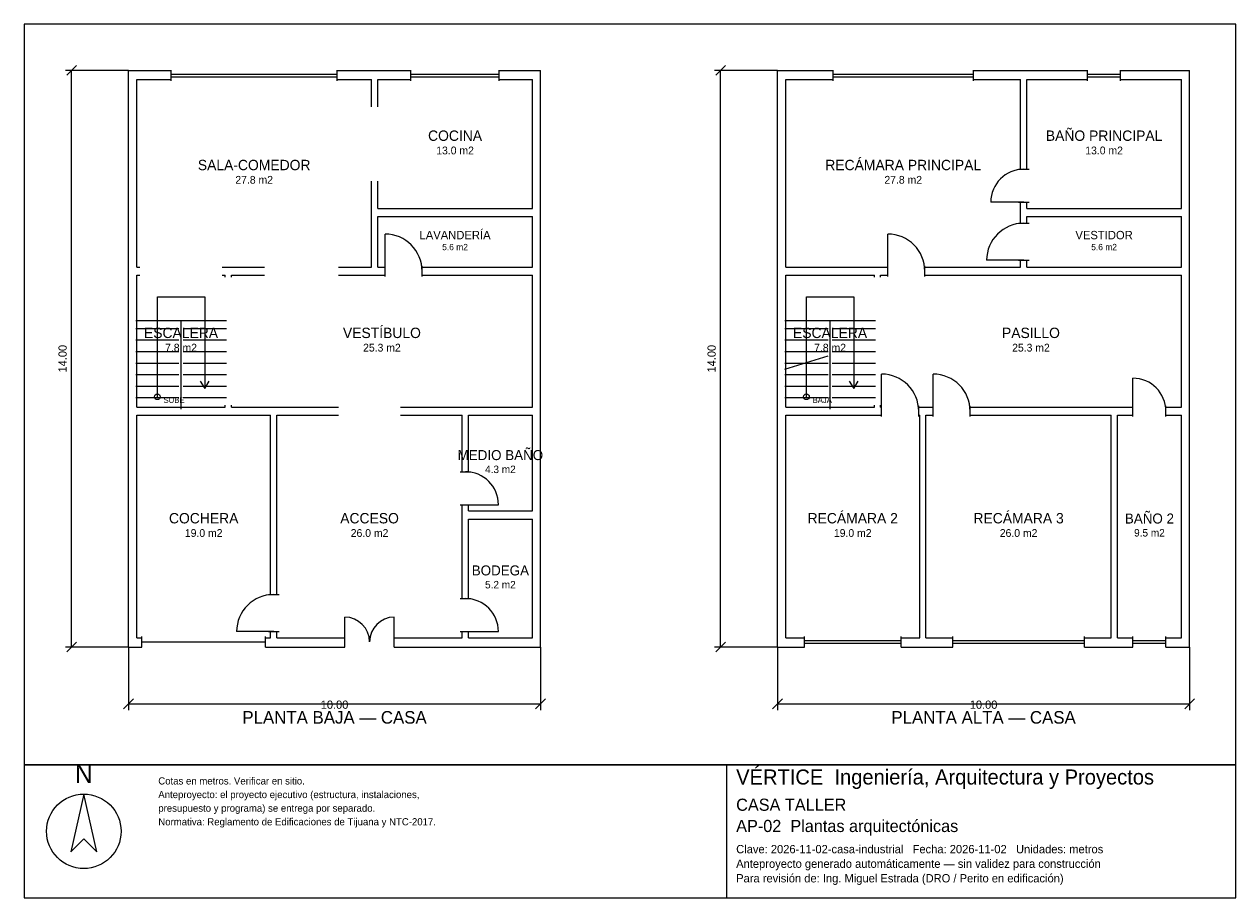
# Model space of a CAD drawing. Header units: metres. Extents: x -2.7 to 26.7, y -6.2 to 15.
import ezdxf
from ezdxf.enums import TextEntityAlignment as Align

# ---------------------------------------------------------------- set-up
doc = ezdxf.new("R2010")
doc.units = ezdxf.units.M
doc.header["$LTSCALE"] = 0.5
for name, color, linetype in [('A-AREA', 252, 'CONTINUOUS'), ('A-ESCALERA', 6, 'CONTINUOUS'), ('A-MUROS', 7, 'CONTINUOUS'), ('A-PUERTAS', 2, 'CONTINUOUS'), ('A-TEXTO', 3, 'CONTINUOUS'), ('A-VANOS', 4, 'CONTINUOUS'), ('COTAS', 8, 'CONTINUOUS'), ('LAMINA', 9, 'CONTINUOUS'), ('T-TITULO', 3, 'CONTINUOUS')]:
    doc.layers.add(name, color=color, linetype=linetype)
doc.styles.get("Standard").update_dxf_attribs({"font": 'txt', "width": 0.9})

msp = doc.modelspace()

# ---------------------------------------------------------------- linework, layer by layer
at = {"layer": 'A-ESCALERA'}
for p, q in [((0.05, 7.8), (2.25, 7.8)), ((1.15, 5.65), (1.15, 7.8)), ((15.8, 7.8), (18, 7.8)), ((16.9, 5.65), (16.9, 7.8)), ((0.05, 7.61), (1.1, 7.61)), ((1.2, 7.61), (2.25, 7.61)), ((15.8, 7.61), (16.85, 7.61)), ((16.95, 7.61), (18, 7.61)), ((0.05, 7.33), (1.1, 7.33)), ((1.2, 7.33), (2.25, 7.33)), ((15.8, 7.33), (16.85, 7.33)), ((16.95, 7.33), (18, 7.33)), ((0.05, 7.05), (1.1, 7.05)), ((0.05, 6.77), (1.1, 6.77)), ((1.2, 7.05), (2.25, 7.05)), ((1.2, 6.77), (2.25, 6.77)), ((15.8, 7.05), (16.85, 7.05)), ((15.8, 6.6175), (16.85, 6.94)), ((15.8, 6.77), (16.85, 6.77)), ((16.95, 7.05), (18, 7.05)), ((16.95, 6.77), (18, 6.77)), ((0.05, 6.49), (1.1, 6.49)), ((1.2, 6.49), (2.25, 6.49)), ((15.8, 6.49), (16.85, 6.49)), ((16.95, 6.49), (18, 6.49)), ((0.05, 6.21), (1.1, 6.21)), ((1.2, 6.21), (2.25, 6.21)), ((15.8, 6.21), (16.85, 6.21)), ((16.95, 6.21), (18, 6.21)), ((0.05, 5.93), (1.1, 5.93)), ((1.2, 5.93), (2.25, 5.93)), ((15.8, 5.93), (16.85, 5.93)), ((16.95, 5.93), (18, 5.93))]:
    msp.add_line(p, q, dxfattribs=at)
for points in [[(0.575, 5.95), (0.575, 8.375), (1.725, 8.375), (1.725, 6.15)], [(16.325, 5.95), (16.325, 8.375), (17.475, 8.375), (17.475, 6.15)], [(1.617, 6.33), (1.725, 6.15), (1.833, 6.33)], [(17.367, 6.33), (17.475, 6.15), (17.583, 6.33)]]:
    msp.add_lwpolyline(points, dxfattribs=at)
for centre in [(0.575, 5.95), (16.325, 5.95)]:
    msp.add_circle(centre, 0.07, dxfattribs=at)
at = {"layer": 'A-MUROS'}
for p, q in [((-0.125, 13.875), (0.914, 13.875)), ((-0.125, -0.125), (-0.125, 13.875)), ((0.914, 13.62), (0.914, 13.88)), ((4.936, 13.62), (4.936, 13.88)), ((4.936, 13.875), (6.728, 13.875)), ((6.728, 13.62), (6.728, 13.88)), ((8.872, 13.62), (8.872, 13.88)), ((8.872, 13.875), (9.875, 13.875)), ((9.875, -0.125), (9.875, 13.875)), ((15.625, 13.875), (16.973, 13.875)), ((15.625, -0.125), (15.625, 13.875)), ((16.973, 13.62), (16.973, 13.88)), ((20.377, 13.62), (20.377, 13.88)), ((20.377, 13.875), (23.15, 13.875)), ((23.15, 13.62), (23.15, 13.88)), ((23.95, 13.62), (23.95, 13.88)), ((23.95, 13.875), (25.625, 13.875)), ((25.625, -0.125), (25.625, 13.875)), ((0.075, 13.65), (0.914, 13.65)), ((0.075, 9.1), (0.075, 13.65)), ((4.936, 13.65), (5.775, 13.65)), ((5.775, 12.987), (5.775, 13.65)), ((5.925, 13.65), (6.728, 13.65)), ((5.925, 12.987), (5.925, 13.65)), ((8.872, 13.65), (9.675, 13.65)), ((9.675, 10.525), (9.675, 13.65)), ((15.825, 13.65), (16.973, 13.65)), ((15.825, 9.1), (15.825, 13.65)), ((20.377, 13.65), (21.525, 13.65)), ((21.525, 11.475), (21.525, 13.65)), ((21.675, 13.65), (23.15, 13.65)), ((21.675, 11.475), (21.675, 13.65)), ((23.95, 13.65), (25.425, 13.65)), ((25.425, 10.525), (25.425, 13.65)), ((21.47, 11.475), (21.73, 11.475)), ((5.775, 9.1), (5.775, 11.187)), ((5.925, 10.525), (5.925, 11.187)), ((21.47, 10.675), (21.73, 10.675)), ((21.525, 10.163), (21.525, 10.675)), ((21.675, 10.525), (21.675, 10.675)), ((5.925, 10.525), (9.675, 10.525)), ((5.925, 10.325), (9.675, 10.325)), ((5.925, 9.1), (5.925, 10.325)), ((9.675, 9.1), (9.675, 10.325)), ((21.675, 10.525), (25.425, 10.525)), ((21.675, 10.325), (25.425, 10.325)), ((21.675, 10.163), (21.675, 10.325)), ((25.425, 9.1), (25.425, 10.325)), ((21.47, 10.163), (21.73, 10.163)), ((6.1, 8.87), (6.1, 9.13)), ((7, 8.87), (7, 9.13)), ((18.3, 8.87), (18.3, 9.13)), ((19.2, 8.87), (19.2, 9.13)), ((21.47, 9.263), (21.73, 9.263)), ((21.525, 9.1), (21.525, 9.263)), ((21.675, 9.1), (21.675, 9.263)), ((0.075, 9.1), (0.15, 9.1)), ((0.075, 8.9), (0.15, 8.9)), ((0.075, 5.7), (0.075, 8.9)), ((2.15, 9.1), (3.175, 9.1)), ((2.15, 8.9), (2.225, 8.9)), ((2.225, 8.85), (2.225, 8.9)), ((2.375, 8.9), (3.175, 8.9)), ((2.375, 8.85), (2.375, 8.9)), ((4.975, 9.1), (5.775, 9.1)), ((4.975, 8.9), (6.1, 8.9)), ((5.925, 9.1), (6.1, 9.1)), ((7, 9.1), (9.675, 9.1)), ((7, 8.9), (9.675, 8.9)), ((9.675, 5.7), (9.675, 8.9)), ((15.825, 9.1), (18.3, 9.1)), ((15.825, 8.9), (17.975, 8.9)), ((15.825, 5.7), (15.825, 8.9)), ((17.975, 8.85), (17.975, 8.9)), ((18.125, 8.9), (18.3, 8.9)), ((18.125, 8.85), (18.125, 8.9)), ((19.2, 9.1), (21.525, 9.1)), ((19.2, 8.9), (25.425, 8.9)), ((21.675, 9.1), (25.425, 9.1)), ((25.425, 5.7), (25.425, 8.9)), ((0.075, 5.7), (2.225, 5.7)), ((2.225, 5.7), (2.225, 5.75)), ((2.375, 5.7), (2.375, 5.75)), ((2.375, 5.7), (4.975, 5.7)), ((6.475, 5.7), (9.675, 5.7)), ((15.825, 5.7), (17.975, 5.7)), ((17.975, 5.7), (17.975, 5.75)), ((18.125, 5.7), (18.125, 5.75)), ((18.125, 5.7), (18.15, 5.7)), ((18.15, 5.47), (18.15, 5.73)), ((19.05, 5.47), (19.05, 5.73)), ((19.05, 5.7), (19.4, 5.7)), ((19.4, 5.47), (19.4, 5.73)), ((20.3, 5.47), (20.3, 5.73)), ((20.3, 5.7), (24.25, 5.7)), ((24.25, 5.47), (24.25, 5.73)), ((25.05, 5.47), (25.05, 5.73)), ((25.05, 5.7), (25.425, 5.7)), ((0.075, 5.5), (3.325, 5.5)), ((0.075, 0.1), (0.075, 5.5)), ((3.325, 1.15), (3.325, 5.5)), ((3.475, 5.5), (4.975, 5.5)), ((3.475, 1.15), (3.475, 5.5)), ((6.475, 5.5), (7.975, 5.5)), ((7.975, 4.13), (7.975, 5.5)), ((8.125, 5.5), (9.675, 5.5)), ((8.125, 4.13), (8.125, 5.5)), ((9.675, 3.18), (9.675, 5.5)), ((15.825, 5.5), (18.15, 5.5)), ((15.825, 0.1), (15.825, 5.5)), ((19.05, 5.5), (19.075, 5.5)), ((19.075, 0.1), (19.075, 5.5)), ((19.225, 5.5), (19.4, 5.5)), ((19.225, 0.1), (19.225, 5.5)), ((20.3, 5.5), (23.725, 5.5)), ((23.725, 0.1), (23.725, 5.5)), ((23.875, 5.5), (24.25, 5.5)), ((23.875, 0.1), (23.875, 5.5)), ((25.05, 5.5), (25.425, 5.5)), ((25.425, 0.1), (25.425, 5.5)), ((7.92, 4.13), (8.18, 4.13)), ((7.92, 3.33), (8.18, 3.33)), ((7.975, 1.05), (7.975, 3.33)), ((8.125, 3.18), (8.125, 3.33)), ((8.125, 3.18), (9.675, 3.18)), ((8.125, 2.98), (9.675, 2.98)), ((8.125, 1.05), (8.125, 2.98)), ((9.675, 0.1), (9.675, 2.98)), ((3.27, 1.15), (3.53, 1.15)), ((7.92, 1.05), (8.18, 1.05)), ((0.075, 0.1), (0.2, 0.1)), ((0.2, -0.13), (0.2, 0.13)), ((3.2, -0.13), (3.2, 0.13)), ((3.2, 0.1), (3.325, 0.1)), ((3.27, 0.25), (3.53, 0.25)), ((3.325, 0.1), (3.325, 0.25)), ((3.475, 0.1), (3.475, 0.25)), ((3.475, 0.1), (5.125, 0.1)), ((5.125, -0.13), (5.125, 0.13)), ((6.325, -0.13), (6.325, 0.13)), ((6.325, 0.1), (7.975, 0.1)), ((7.92, 0.25), (8.18, 0.25)), ((7.975, 0.1), (7.975, 0.25)), ((8.125, 0.1), (8.125, 0.25)), ((8.125, 0.1), (9.675, 0.1)), ((15.825, 0.1), (16.276, 0.1)), ((16.276, -0.13), (16.276, 0.13)), ((18.624, -0.13), (18.624, 0.13)), ((18.624, 0.1), (19.075, 0.1)), ((19.225, 0.1), (19.879, 0.1)), ((19.879, -0.13), (19.879, 0.13)), ((23.071, -0.13), (23.071, 0.13)), ((23.071, 0.1), (23.725, 0.1)), ((23.875, 0.1), (24.25, 0.1)), ((24.25, -0.13), (24.25, 0.13)), ((25.05, -0.13), (25.05, 0.13)), ((25.05, 0.1), (25.425, 0.1)), ((-0.125, -0.125), (0.2, -0.125)), ((3.2, -0.125), (5.125, -0.125)), ((6.325, -0.125), (9.875, -0.125)), ((15.625, -0.125), (16.276, -0.125)), ((18.624, -0.125), (19.879, -0.125)), ((23.071, -0.125), (24.25, -0.125)), ((25.05, -0.125), (25.625, -0.125))]:
    msp.add_line(p, q, dxfattribs=at)
at = {"layer": 'A-PUERTAS'}
for p, q in [((21.6, 10.675), (20.8, 10.675)), ((6.1, 9), (6.1, 9.9)), ((18.3, 9), (18.3, 9.9)), ((21.6, 9.263), (20.7, 9.263)), ((18.15, 5.6), (18.15, 6.5)), ((19.4, 5.6), (19.4, 6.5)), ((24.25, 5.6), (24.25, 6.4)), ((8.05, 3.33), (8.85, 3.33)), ((5.125, 0), (5.125, 0.6)), ((6.325, 0), (6.325, 0.6)), ((3.4, 0.25), (2.5, 0.25)), ((8.05, 0.25), (8.85, 0.25))]:
    msp.add_line(p, q, dxfattribs=at)
for centre, radius, start, end in [((21.6, 10.675), 0.8, 90, 180), ((21.6, 9.263), 0.9, 90, 180), ((6.1, 9), 0.9, 0, 90), ((18.3, 9), 0.9, 0, 90), ((18.15, 5.6), 0.9, 0, 90), ((19.4, 5.6), 0.9, 0, 90), ((24.25, 5.6), 0.8, 0, 90), ((8.05, 3.33), 0.8, 0, 90), ((3.4, 0.25), 0.9, 90, 180), ((8.05, 0.25), 0.8, 0, 90), ((5.125, 0), 0.6, 0, 90), ((6.325, 0), 0.6, 90, 180)]:
    msp.add_arc(centre, radius, start, end, dxfattribs=at)
at = {"layer": 'A-VANOS'}
for p, q in [((0.914, 13.78), (4.936, 13.78)), ((0.914, 13.72), (4.936, 13.72)), ((6.728, 13.78), (8.872, 13.78)), ((6.728, 13.72), (8.872, 13.72)), ((16.973, 13.78), (20.377, 13.78)), ((16.973, 13.72), (20.377, 13.72)), ((23.15, 13.78), (23.95, 13.78)), ((23.15, 13.72), (23.95, 13.72)), ((0.2, 0), (3.2, 0)), ((16.276, 0.03), (18.624, 0.03)), ((19.879, 0.03), (23.071, 0.03)), ((24.25, 0.03), (25.05, 0.03)), ((16.276, -0.03), (18.624, -0.03)), ((19.879, -0.03), (23.071, -0.03)), ((24.25, -0.03), (25.05, -0.03))]:
    msp.add_line(p, q, dxfattribs=at)
at = {"layer": 'COTAS'}
for p, q in [((-0.125, 13.875), (-1.655, 13.875)), ((-1.625, 13.755), (-1.385, 13.995)), ((-1.505, -0.125), (-1.505, 13.875)), ((15.625, 13.875), (14.095, 13.875)), ((14.125, 13.755), (14.365, 13.995)), ((14.245, -0.125), (14.245, 13.875)), ((-0.125, -0.125), (-1.655, -0.125)), ((-1.625, -0.245), (-1.385, -0.005)), ((-0.125, -0.125), (-0.125, -1.655)), ((9.875, -0.125), (9.875, -1.655)), ((15.625, -0.125), (14.095, -0.125)), ((14.125, -0.245), (14.365, -0.005)), ((15.625, -0.125), (15.625, -1.655)), ((25.625, -0.125), (25.625, -1.655)), ((-0.245, -1.625), (-0.005, -1.385)), ((9.755, -1.625), (9.995, -1.385)), ((15.505, -1.625), (15.745, -1.385)), ((25.505, -1.625), (25.745, -1.385)), ((-0.125, -1.505), (9.875, -1.505)), ((15.625, -1.505), (25.625, -1.505))]:
    msp.add_line(p, q, dxfattribs=at)
at = {"layer": 'LAMINA'}
msp.add_line((14.397, -6.2134), (14.397, -2.9861), dxfattribs=at)
for points in [[(-2.655, -2.9861), (26.745, -2.9861), (26.745, 14.995), (-2.655, 14.995)], [(-2.655, -6.2134), (26.745, -6.2134), (26.745, -2.9861), (-2.655, -2.9861)], [(-1.2092, -3.6961), (-1.5254, -5.0968), (-1.2092, -4.7805), (-0.8929, -5.0968)]]:
    msp.add_lwpolyline(points, close=True, dxfattribs=at)
msp.add_circle((-1.2092, -4.5998), 0.9036, dxfattribs=at)

# ---------------------------------------------------------------- texts
at = {"layer": 'A-AREA'}
for s, height, p in [('13.0 m2', 0.189, (7.8, 11.8355)), ('13.0 m2', 0.189, (23.55, 11.8355)), ('27.8 m2', 0.189, (2.925, 11.123)), ('27.8 m2', 0.189, (18.675, 11.123)), ('5.6 m2', 0.1527, (7.8, 9.5089)), ('5.6 m2', 0.1527, (23.55, 9.5089)), ('7.8 m2', 0.189, (1.15, 7.048)), ('25.3 m2', 0.189, (6.025, 7.048)), ('7.8 m2', 0.189, (16.9, 7.048)), ('25.3 m2', 0.189, (21.775, 7.048)), ('4.3 m2', 0.1821, (8.9, 4.0971)), ('19.0 m2', 0.189, (1.7, 2.548)), ('26.0 m2', 0.189, (5.725, 2.548)), ('19.0 m2', 0.189, (17.45, 2.548)), ('26.0 m2', 0.189, (21.475, 2.548)), ('9.5 m2', 0.1821, (24.65, 2.5571)), ('5.2 m2', 0.1821, (8.9, 1.2971))]:
    msp.add_text(s, height=height, dxfattribs=at).set_placement(p, align=Align.CENTER)
at = {"layer": 'A-ESCALERA'}
for s, p in [('SUBE', (0.725, 5.8)), ('BAJA', (16.475, 5.8))]:
    msp.add_text(s, height=0.14, dxfattribs=at).set_placement(p)
at = {"layer": 'A-TEXTO'}
for s, height, p in [('COCINA', 0.252, (7.8, 12.1631)), ('BAÑO PRINCIPAL', 0.252, (23.55, 12.1631)), ('RECÁMARA PRINCIPAL', 0.252, (18.675, 11.4506)), ('SALA-COMEDOR', 0.252, (2.925, 11.4506)), ('LAVANDERÍA', 0.2036, (7.8, 9.7736)), ('VESTIDOR', 0.2036, (23.55, 9.7736)), ('VESTÍBULO', 0.252, (6.025, 7.3756)), ('ESCALERA', 0.252, (1.15, 7.3756)), ('ESCALERA', 0.252, (16.9, 7.3756)), ('PASILLO', 0.252, (21.775, 7.3756)), ('MEDIO BAÑO', 0.2429, (8.9, 4.4129)), ('COCHERA', 0.252, (1.7, 2.8756)), ('ACCESO', 0.252, (5.725, 2.8756)), ('RECÁMARA 2', 0.252, (17.45, 2.8756)), ('RECÁMARA 3', 0.252, (21.475, 2.8756)), ('BAÑO 2', 0.2429, (24.65, 2.8729)), ('BODEGA', 0.2429, (8.9, 1.6129))]:
    msp.add_text(s, height=height, dxfattribs=at).set_placement(p, align=Align.CENTER)
at = {"layer": 'COTAS'}
for p in [(-1.625, 6.875), (14.125, 6.875)]:
    msp.add_text('14.00', height=0.2, rotation=90, dxfattribs=at).set_placement(p, align=Align.CENTER)
for p in [(4.875, -1.625), (20.625, -1.625)]:
    msp.add_text('10.00', height=0.2, dxfattribs=at).set_placement(p, align=Align.CENTER)
at = {"layer": 'LAMINA'}
msp.add_text('N', height=0.4518, dxfattribs=at).set_placement((-1.2092, -3.425), align=Align.CENTER)
for s, height, p in [('VÉRTICE  Ingeniería, Arquitectura y Proyectos', 0.3648, (14.6215, -3.4632)), ('Cotas en metros. Verificar en sitio.', 0.174, (0.5981, -3.4632)), ('Anteproyecto: el proyecto ejecutivo (estructura, instalaciones,', 0.174, (0.5981, -3.7938)), ('CASA TALLER', 0.2947, (14.6215, -4.1016)), ('presupuesto y programa) se entrega por separado.', 0.174, (0.5981, -4.1244)), ('Normativa: Reglamento de Edificaciones de Tijuana y NTC-2017.', 0.174, (0.5981, -4.455)), ('AP-02  Plantas arquitectónicas', 0.2947, (14.6215, -4.6173)), ('Clave: 2026-11-02-casa-industrial   Fecha: 2026-11-02   Unidades: metros', 0.2021, (14.6215, -5.133)), ('Anteproyecto generado automáticamente — sin validez para construcción', 0.2021, (14.6215, -5.4866)), ('Para revisión de: Ing. Miguel Estrada (DRO / Perito en edificación)', 0.2021, (14.6215, -5.8402))]:
    msp.add_text(s, height=height, dxfattribs=at).set_placement(p)
at = {"layer": 'T-TITULO'}
for s, p in [('PLANTA BAJA — CASA', (4.875, -1.9861)), ('PLANTA ALTA — CASA', (20.625, -1.9861))]:
    msp.add_text(s, height=0.3056, dxfattribs=at).set_placement(p, align=Align.CENTER)

doc.saveas('drawing.dxf')
